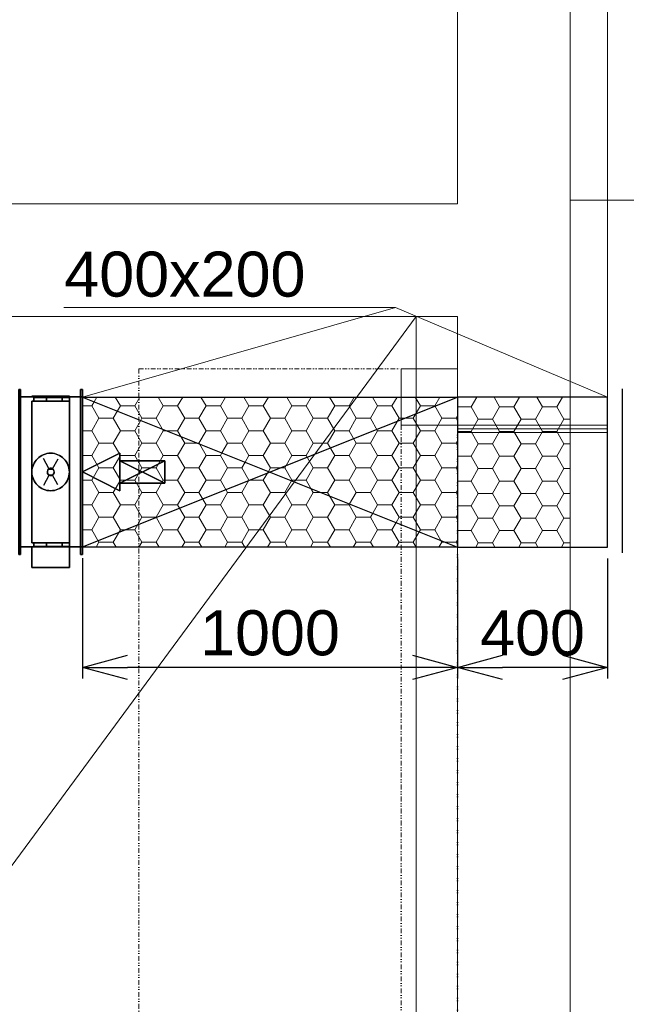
# Model space of a CAD drawing. Header units: millimetres. Extents: x 918337 to 1269480, y -257156 to -67477.
# Tile 70 of 114: x 1136748 to 1138366, y -199828 to -197203. Entities that reach past the tile are written whole.
import ezdxf

# ---------------------------------------------------------------- set-up
doc = ezdxf.new("R2010")
doc.units = ezdxf.units.MM
doc.linetypes.add('DĚLICÍ2', pattern=[15.875, 6.35, -3.175, 0, -3.175, 0, -3.175])
doc.layers.get('0').update_dxf_attribs({"color": 8, "lineweight": 9})
for name, color, linetype, lineweight in [('1VZT - LEGENDY', 7, 'Continuous', 13), ('1VZT-POTRUBI', 4, 'Continuous', 30), ('1VZT-srafy', 253, 'Continuous', 13), ('LEGENDY', 7, 'Continuous', 9)]:
    doc.layers.add(name, color=color, linetype=linetype, lineweight=lineweight)
for name, color, linetype in [('MAT_174_BYOLXP003919182844', 174, 'Continuous'), ('MAT_253_BYOLXP003919182844', 253, 'Continuous'), ('MAT_30_BYOLXP003919182844', 30, 'Continuous'), ('Mat_mar_BYOLXP003919182844', 7, 'Continuous')]:
    doc.layers.add(name, color=color, linetype=linetype)
doc.styles.get("Standard").update_dxf_attribs({"font": 'arial.ttf'})
doc.linetypes.add('IZOLACE', pattern='A,0.0001,-0.1,[134,ltypeshp.shx,S=0.1,R=0,X=-0.1,Y=0],-0.2,[134,ltypeshp.shx,S=0.1,R=180,X=0.1,Y=0],-0.1', length=0.4001)
doc.dimstyles.new('ISO-25', dxfattribs={"dimtxt": 2.5, "dimasz": 2.5, "dimexe": 1.25, "dimexo": 0.625, "dimtad": 1, "dimtxsty": 'Standard', "dimcen": 2.5, "dimadec": 0, "dimazin": 0, "dimtfac": 1, "dimtmove": 0, "dimatfit": 3, "dimfxl": 1, "dimarcsym": 0})
pattern_1 = [(0, (-2097.233, -193.308), (57.15, 32.9955677), [38.1, -76.2]), (120, (-2097.233, -193.308), (-57.1499999, 32.995568), [38.1, -76.2]), (60, (-2097.233, -193.308), (1e-07, 65.9911357), [-76.2, 38.1])]

# ---------------------------------------------------------------- blocks, each defined once
blk = doc.blocks.new('1283_73_BYOLXP003919182844')
at = {"layer": 'MAT_253_BYOLXP003919182844'}
for points in [[(1495.0376, 2698.9893, -270.1029), (1463.8676, 2698.9812, -309.1929), (1445.0376, 2698.9893, -270.1029), (1463.8676, 2698.9973, -231.0129)], [(1445.0376, 2688.9893, -270.1009), (1463.8676, 2688.9973, -231.0109), (1463.8676, 2698.9973, -231.0129), (1445.0376, 2698.9893, -270.1029)], [(1463.8676, 2688.9812, -309.1909), (1445.0376, 2688.9893, -270.1009), (1445.0376, 2698.9893, -270.1029), (1463.8676, 2698.9812, -309.1929)], [(1495.0376, 2688.9893, -270.1009), (1463.8676, 2688.9973, -231.0109), (1445.0376, 2688.9893, -270.1009), (1495.0376, 2688.9893, -270.1009)], [(1495.0376, 2688.9893, -270.1009), (1445.0376, 2688.9893, -270.1009), (1463.8676, 2688.9812, -309.1909), (1506.1676, 2688.9792, -318.8509)], [(1495.0376, 2698.9893, -270.1029), (1463.8676, 2698.9973, -231.0129), (1506.1675, 2698.9993, -221.3529), (1495.0376, 2698.9893, -270.1029)], [(1463.8676, 2688.9973, -231.0109), (1506.1675, 2688.9993, -221.3509), (1506.1675, 2698.9993, -221.3529), (1463.8676, 2698.9973, -231.0129)], [(1506.1676, 2698.9792, -318.8529), (1463.8676, 2698.9812, -309.1929), (1495.0376, 2698.9893, -270.1029), (1540.0875, 2698.9849, -291.7929)], [(1506.1676, 2688.9792, -318.8509), (1463.8676, 2688.9812, -309.1909), (1463.8676, 2698.9812, -309.1929), (1506.1676, 2698.9792, -318.8529)], [(1495.0376, 2688.9893, -270.1009), (1540.0875, 2688.9937, -248.4109), (1506.1675, 2688.9993, -221.3509), (1463.8676, 2688.9973, -231.0109)], [(1540.0875, 2698.9937, -248.4129), (1540.0875, 2698.9849, -291.7929), (1495.0376, 2698.9893, -270.1029), (1506.1675, 2698.9993, -221.3529)], [(1495.0376, 2688.9893, -270.1009), (1506.1676, 2688.9792, -318.8509), (1540.0875, 2688.9849, -291.7909), (1540.0875, 2688.9937, -248.4109)], [(1506.1675, 2688.9993, -221.3509), (1540.0875, 2688.9937, -248.4109), (1540.0875, 2698.9937, -248.4129), (1506.1675, 2698.9993, -221.3529)], [(1540.0875, 2688.9849, -291.7909), (1506.1676, 2688.9792, -318.8509), (1506.1676, 2698.9792, -318.8529), (1540.0875, 2698.9849, -291.7929)], [(1540.0875, 2688.9937, -248.4109), (1540.0875, 2688.9849, -291.7909), (1540.0875, 2698.9849, -291.7929), (1540.0875, 2698.9937, -248.4129)]]:
    blk.add_3dface(points, dxfattribs=at)
blk = doc.blocks.new('1283_74_BYOLXP003919182844')
at = {"layer": 'MAT_253_BYOLXP003919182844'}
for points in [[(1495.0376, 2698.9893, -370.1029), (1463.8676, 2698.9814, -409.1929), (1445.0376, 2698.9893, -370.1029), (1463.8676, 2698.9973, -331.0129)], [(1445.0376, 2688.9893, -370.1009), (1463.8676, 2688.9973, -331.0109), (1463.8676, 2698.9973, -331.0129), (1445.0376, 2698.9893, -370.1029)], [(1463.8676, 2688.9814, -409.1909), (1445.0376, 2688.9893, -370.1009), (1445.0376, 2698.9893, -370.1029), (1463.8676, 2698.9814, -409.1929)], [(1495.0376, 2688.9893, -370.1009), (1463.8676, 2688.9973, -331.0109), (1445.0376, 2688.9893, -370.1009), (1495.0376, 2688.9893, -370.1009)], [(1495.0376, 2688.9893, -370.1009), (1445.0376, 2688.9893, -370.1009), (1463.8676, 2688.9814, -409.1909), (1506.1676, 2688.9792, -418.8509)], [(1495.0376, 2698.9893, -370.1029), (1463.8676, 2698.9973, -331.0129), (1506.1675, 2698.9993, -321.3529), (1495.0376, 2698.9893, -370.1029)], [(1463.8676, 2688.9973, -331.0109), (1506.1675, 2688.9993, -321.3509), (1506.1675, 2698.9993, -321.3529), (1463.8676, 2698.9973, -331.0129)], [(1506.1676, 2698.9792, -418.8529), (1463.8676, 2698.9814, -409.1929), (1495.0376, 2698.9893, -370.1029), (1540.0875, 2698.9849, -391.7929)], [(1506.1676, 2688.9792, -418.8509), (1463.8676, 2688.9814, -409.1909), (1463.8676, 2698.9814, -409.1929), (1506.1676, 2698.9792, -418.8529)], [(1495.0376, 2688.9893, -370.1009), (1540.0875, 2688.9937, -348.4109), (1506.1675, 2688.9993, -321.3509), (1463.8676, 2688.9973, -331.0109)], [(1540.0875, 2698.9937, -348.4129), (1540.0875, 2698.9849, -391.7929), (1495.0376, 2698.9893, -370.1029), (1506.1675, 2698.9993, -321.3529)], [(1495.0376, 2688.9893, -370.1009), (1506.1676, 2688.9792, -418.8509), (1540.0875, 2688.9849, -391.7909), (1540.0875, 2688.9937, -348.4109)], [(1506.1675, 2688.9993, -321.3509), (1540.0875, 2688.9937, -348.4109), (1540.0875, 2698.9937, -348.4129), (1506.1675, 2698.9993, -321.3529)], [(1540.0875, 2688.9849, -391.7909), (1506.1676, 2688.9792, -418.8509), (1506.1676, 2698.9792, -418.8529), (1540.0875, 2698.9849, -391.7929)], [(1540.0875, 2688.9937, -348.4109), (1540.0875, 2688.9849, -391.7909), (1540.0875, 2698.9849, -391.7929), (1540.0875, 2698.9937, -348.4129)]]:
    blk.add_3dface(points, dxfattribs=at)
blk = doc.blocks.new('1283_75_BYOLXP003919182844')
at = {"layer": 'MAT_253_BYOLXP003919182844'}
for points in [[(1495.0376, 2310.9893, -270.103), (1463.8676, 2310.9814, -309.193), (1445.0376, 2310.9893, -270.103), (1463.8676, 2310.9973, -231.013)], [(1445.0376, 2300.9893, -270.101), (1463.8676, 2300.9971, -231.011), (1463.8676, 2310.9973, -231.013), (1445.0376, 2310.9893, -270.103)], [(1463.8676, 2300.9812, -309.191), (1445.0376, 2300.9893, -270.101), (1445.0376, 2310.9893, -270.103), (1463.8676, 2310.9814, -309.193)], [(1495.0376, 2310.9893, -270.103), (1463.8676, 2310.9973, -231.013), (1506.1675, 2310.9993, -221.353), (1495.0376, 2310.9893, -270.103)], [(1463.8676, 2300.9971, -231.011), (1506.1675, 2300.999, -221.351), (1506.1675, 2310.9993, -221.353), (1463.8676, 2310.9973, -231.013)], [(1506.1676, 2310.9795, -318.853), (1463.8676, 2310.9814, -309.193), (1495.0376, 2310.9893, -270.103), (1540.0875, 2310.9849, -291.793)], [(1506.1676, 2300.9792, -318.851), (1463.8676, 2300.9812, -309.191), (1463.8676, 2310.9814, -309.193), (1506.1676, 2310.9795, -318.853)], [(1540.0875, 2310.9937, -248.413), (1540.0875, 2310.9849, -291.793), (1495.0376, 2310.9893, -270.103), (1506.1675, 2310.9993, -221.353)], [(1506.1675, 2300.999, -221.351), (1540.0875, 2300.9937, -248.411), (1540.0875, 2310.9937, -248.413), (1506.1675, 2310.9993, -221.353)], [(1540.0875, 2300.9849, -291.791), (1506.1676, 2300.9792, -318.851), (1506.1676, 2310.9795, -318.853), (1540.0875, 2310.9849, -291.793)], [(1540.0875, 2300.9937, -248.411), (1540.0875, 2300.9849, -291.791), (1540.0875, 2310.9849, -291.793), (1540.0875, 2310.9937, -248.413)], [(1495.0376, 2300.9893, -270.101), (1463.8676, 2300.9971, -231.011), (1445.0376, 2300.9893, -270.101), (1495.0376, 2300.9893, -270.101)], [(1495.0376, 2300.9893, -270.101), (1445.0376, 2300.9893, -270.101), (1463.8676, 2300.9812, -309.191), (1506.1676, 2300.9792, -318.851)], [(1495.0376, 2300.9893, -270.101), (1540.0875, 2300.9937, -248.411), (1506.1675, 2300.999, -221.351), (1463.8676, 2300.9971, -231.011)], [(1495.0376, 2300.9893, -270.101), (1506.1676, 2300.9792, -318.851), (1540.0875, 2300.9849, -291.791), (1540.0875, 2300.9937, -248.411)]]:
    blk.add_3dface(points, dxfattribs=at)
blk = doc.blocks.new('1283_76_BYOLXP003919182844')
at = {"layer": 'MAT_253_BYOLXP003919182844'}
for points in [[(1495.0376, 2310.9893, -370.103), (1463.8676, 2310.9814, -409.193), (1445.0376, 2310.9893, -370.103), (1463.8676, 2310.9973, -331.013)], [(1445.0376, 2300.9893, -370.101), (1463.8676, 2300.9971, -331.011), (1463.8676, 2310.9973, -331.013), (1445.0376, 2310.9893, -370.103)], [(1463.8676, 2300.9814, -409.191), (1445.0376, 2300.9893, -370.101), (1445.0376, 2310.9893, -370.103), (1463.8676, 2310.9814, -409.193)], [(1495.0376, 2310.9893, -370.103), (1463.8676, 2310.9973, -331.013), (1506.1675, 2310.9993, -321.353), (1495.0376, 2310.9893, -370.103)], [(1463.8676, 2300.9971, -331.011), (1506.1675, 2300.999, -321.351), (1506.1675, 2310.9993, -321.353), (1463.8676, 2310.9973, -331.013)], [(1506.1676, 2310.9795, -418.853), (1463.8676, 2310.9814, -409.193), (1495.0376, 2310.9893, -370.103), (1540.0875, 2310.9849, -391.793)], [(1506.1676, 2300.9795, -418.851), (1463.8676, 2300.9814, -409.191), (1463.8676, 2310.9814, -409.193), (1506.1676, 2310.9795, -418.853)], [(1540.0875, 2310.9937, -348.413), (1540.0875, 2310.9849, -391.793), (1495.0376, 2310.9893, -370.103), (1506.1675, 2310.9993, -321.353)], [(1506.1675, 2300.999, -321.351), (1540.0875, 2300.9937, -348.4109), (1540.0875, 2310.9937, -348.413), (1506.1675, 2310.9993, -321.353)], [(1540.0875, 2300.9849, -391.791), (1506.1676, 2300.9795, -418.851), (1506.1676, 2310.9795, -418.853), (1540.0875, 2310.9849, -391.793)], [(1540.0875, 2300.9937, -348.4109), (1540.0875, 2300.9849, -391.791), (1540.0875, 2310.9849, -391.793), (1540.0875, 2310.9937, -348.413)], [(1495.0376, 2300.9893, -370.101), (1463.8676, 2300.9971, -331.011), (1445.0376, 2300.9893, -370.101), (1495.0376, 2300.9893, -370.101)], [(1495.0376, 2300.9893, -370.101), (1445.0376, 2300.9893, -370.101), (1463.8676, 2300.9814, -409.191), (1506.1676, 2300.9795, -418.851)], [(1495.0376, 2300.9893, -370.101), (1540.0875, 2300.9937, -348.4109), (1506.1675, 2300.999, -321.351), (1463.8676, 2300.9971, -331.011)], [(1495.0376, 2300.9893, -370.101), (1506.1676, 2300.9795, -418.851), (1540.0875, 2300.9849, -391.791), (1540.0875, 2300.9937, -348.4109)]]:
    blk.add_3dface(points, dxfattribs=at)
blk = doc.blocks.new('1004_77_BYOLXP003919182844')
at = {"layer": 'MAT_253_BYOLXP003919182844'}
blk.add_3dface([(1575.0376, 2299.9893, -220.0991), (1575.0376, 2699.9893, -220.099), (1415.0376, 2699.9893, -220.099), (1415.0376, 2299.9893, -220.0991)], dxfattribs=at)
blk = doc.blocks.new('M_P_78_BYOLXP003919182844')
at = {"layer": 'Mat_mar_BYOLXP003919182844', "color": 110}
for points in [[(1495.071, 2549.9893, -217.599), (1500.1478, 2549.7214, -217.599), (1505.1578, 2548.9854, -217.599), (1509.9006, 2547.7805, -217.599), (1514.5099, 2546.04, -217.599), (1518.8519, 2543.9651, -217.599), (1522.9935, 2541.4216, -217.599), (1526.8679, 2538.6104, -217.599), (1530.4083, 2535.3306, -217.599), (1533.6147, 2531.7832, -217.599), (1536.4872, 2527.9009, -217.599), (1539.0256, 2523.751, -217.599), (1541.0964, 2519.4001, -217.599), (1542.7664, 2514.7817, -217.599), (1544.0356, 2510.0293, -217.599), (1544.8372, 2505.0762, -217.599), (1545.0376, 2499.9893, -217.599), (1544.8372, 2494.7683, -217.599), (1544.0356, 2489.9492, -217.599), (1542.7664, 2485.1968, -217.599), (1541.0964, 2480.5784, -217.5991), (1539.0256, 2476.2275, -217.5991), (1536.4872, 2472.0776, -217.5991), (1533.6147, 2468.1953, -217.5991), (1530.4083, 2464.6479, -217.5991), (1526.8679, 2461.4351, -217.5991), (1522.9935, 2458.5569, -217.5991), (1518.8519, 2456.0134, -217.5991), (1514.5099, 2453.9385, -217.5991), (1509.9006, 2452.198, -217.5991), (1505.1578, 2450.9932, -217.5991), (1500.1478, 2450.2571, -217.5991), (1495.071, 2449.9893, -217.5991), (1489.9941, 2450.2571, -217.5991), (1485.0509, 2450.9932, -217.5991), (1480.2413, 2452.198, -217.5991), (1475.699, 2453.9385, -217.5991), (1471.2902, 2456.0134, -217.5991), (1467.1484, 2458.5569, -217.5991), (1463.3408, 2461.4351, -217.5991), (1459.7336, 2464.6479, -217.5991), (1456.5272, 2468.1953, -217.5991), (1453.588, 2472.0776, -217.5991), (1451.1165, 2476.2275, -217.5991), (1448.9788, 2480.5784, -217.5991), (1447.3088, 2485.1968, -217.599), (1446.1064, 2489.9492, -217.599), (1445.3048, 2494.7683, -217.599), (1445.0376, 2499.9893, -217.599), (1445.3048, 2505.0762, -217.599), (1446.1064, 2510.0293, -217.599), (1447.3088, 2514.7817, -217.599), (1448.9788, 2519.4001, -217.599), (1451.1165, 2523.751, -217.599), (1453.588, 2527.9009, -217.599), (1456.5272, 2531.7832, -217.599), (1459.7336, 2535.3306, -217.599), (1463.3408, 2538.6104, -217.599), (1467.1484, 2541.4216, -217.599), (1471.2902, 2543.9651, -217.599), (1475.699, 2546.04, -217.599), (1480.2413, 2547.7805, -217.599), (1485.0509, 2548.9854, -217.599), (1489.9941, 2549.7214, -217.599), (1495.071, 2549.9893, -217.599)], [(1499.4799, 2508.9585, -217.599), (1514.1091, 2536, -217.599)], [(1494.6034, 2510.4309, -217.599), (1496.5406, 2510.2302, -217.599), (1498.2106, 2509.6948, -217.599), (1499.7471, 2508.8247, -217.599), (1501.1498, 2507.6868, -217.599), (1502.2186, 2506.3481, -217.599), (1503.087, 2504.8086, -217.599), (1503.6215, 2503.0684, -217.599), (1503.755, 2501.261, -217.599), (1503.6215, 2499.3198, -217.599), (1503.087, 2497.6465, -217.599), (1502.2186, 2496.1072, -217.599), (1501.1498, 2494.7014, -217.599), (1499.7471, 2493.6304, -217.599), (1498.2106, 2492.7603, -217.599), (1496.5406, 2492.2249, -217.599), (1494.6034, 2492.0911, -217.599), (1492.7998, 2492.2249, -217.599), (1491.063, 2492.7603, -217.599), (1489.5266, 2493.6304, -217.599), (1488.1906, 2494.7014, -217.599), (1487.0549, 2496.1072, -217.599), (1486.1865, 2497.6465, -217.599), (1485.6521, 2499.3198, -217.599), (1485.4518, 2501.261, -217.599), (1485.6521, 2503.0684, -217.599), (1486.1865, 2504.8086, -217.599), (1487.0549, 2506.3481, -217.599), (1488.1906, 2507.6868, -217.599), (1489.5266, 2508.8247, -217.599), (1491.063, 2509.6948, -217.599), (1492.7998, 2510.2302, -217.599), (1494.6034, 2510.4309, -217.599)], [(1476.0997, 2465.585, -217.5991), (1490.8625, 2492.8943, -217.599)]]:
    blk.add_polyline3d(points, dxfattribs=at)
blk = doc.blocks.new('M_E_79_BYOLXP003919182844')
at = {"layer": 'Mat_mar_BYOLXP003919182844'}
blk.add_blockref('M_P_78_BYOLXP003919182844', (0, 0), dxfattribs=at)
blk = doc.blocks.new('1003_80_BYOLXP003919182844')
at = {"layer": 'MAT_253_BYOLXP003919182844'}
blk.add_3dface([(1575.0376, 2299.9893, -420.0991), (1415.0376, 2299.9893, -420.0991), (1415.0376, 2699.9893, -420.099), (1575.0376, 2699.9893, -420.099)], dxfattribs=at)
blk = doc.blocks.new('M_P_81_BYOLXP003919182844')
at = {"layer": 'Mat_mar_BYOLXP003919182844', "color": 110}
for points in [[(1495.071, 2449.9893, -422.5991), (1500.1478, 2450.2571, -422.5991), (1505.1578, 2450.9932, -422.5991), (1509.9006, 2452.198, -422.5991), (1514.5099, 2453.9385, -422.5991), (1518.8519, 2456.0134, -422.5991), (1522.9935, 2458.5569, -422.5991), (1526.8679, 2461.3682, -422.5991), (1530.4083, 2464.6479, -422.5991), (1533.6147, 2468.1953, -422.5991), (1536.4872, 2472.0776, -422.5991), (1539.0256, 2476.2275, -422.5991), (1541.0964, 2480.5784, -422.5991), (1542.7664, 2485.1968, -422.5991), (1544.0356, 2489.9492, -422.5991), (1544.8372, 2494.9023, -422.5991), (1545.0376, 2499.9893, -422.5991), (1544.8372, 2505.2102, -422.5991), (1544.0356, 2510.0293, -422.5991), (1542.7664, 2514.7817, -422.5991), (1541.0964, 2519.4001, -422.5991), (1539.0256, 2523.751, -422.5991), (1536.4872, 2527.9009, -422.5991), (1533.6147, 2531.7832, -422.5991), (1530.4083, 2535.3306, -422.5991), (1526.8679, 2538.5435, -422.5991), (1522.9935, 2541.4216, -422.5991), (1518.8519, 2543.9651, -422.5991), (1514.5099, 2546.04, -422.5991), (1509.9006, 2547.7805, -422.5991), (1505.1578, 2548.9854, -422.5991), (1500.1478, 2549.7214, -422.5991), (1495.071, 2549.9893, -422.5991), (1489.9941, 2549.7214, -422.5991), (1485.0509, 2548.9854, -422.5991), (1480.2413, 2547.7805, -422.5991), (1475.699, 2546.04, -422.5991), (1471.2902, 2543.9651, -422.5991), (1467.1484, 2541.4216, -422.5991), (1463.3408, 2538.5435, -422.5991), (1459.7336, 2535.3306, -422.5991), (1456.5272, 2531.7832, -422.5991), (1453.588, 2527.9009, -422.5991), (1451.1165, 2523.751, -422.5991), (1448.9788, 2519.4001, -422.5991), (1447.3088, 2514.7817, -422.5991), (1446.1064, 2510.0293, -422.5991), (1445.3048, 2505.2102, -422.5991), (1445.0376, 2499.9893, -422.5991), (1445.3048, 2494.9023, -422.5991), (1446.1064, 2489.9492, -422.5991), (1447.3088, 2485.1968, -422.5991), (1448.9788, 2480.5784, -422.5991), (1451.1165, 2476.2275, -422.5991), (1453.588, 2472.0776, -422.5991), (1456.5272, 2468.1953, -422.5991), (1459.7336, 2464.6479, -422.5991), (1463.3408, 2461.3682, -422.5991), (1467.1484, 2458.5569, -422.5991), (1471.2902, 2456.0134, -422.5991), (1475.699, 2453.9385, -422.5991), (1480.2413, 2452.198, -422.5991), (1485.0509, 2450.9932, -422.5991), (1489.9941, 2450.2571, -422.5991), (1495.071, 2449.9893, -422.5991)], [(1476.0997, 2534.3936, -422.5991), (1490.8625, 2507.0842, -422.5991)], [(1494.6034, 2489.5476, -422.5991), (1496.5406, 2489.7483, -422.5991), (1498.2106, 2490.2837, -422.5991), (1499.7471, 2491.1538, -422.5991), (1501.1498, 2492.2917, -422.5991), (1502.2186, 2493.6304, -422.5991), (1503.087, 2495.1699, -422.5991), (1503.6215, 2496.9102, -422.5991), (1503.755, 2498.7175, -422.5991), (1503.6215, 2500.6587, -422.5991), (1503.087, 2502.332, -422.5991), (1502.2186, 2503.8713, -422.5991), (1501.1498, 2505.2771, -422.5991), (1499.7471, 2506.3481, -422.5991), (1498.2106, 2507.2183, -422.5991), (1496.5406, 2507.7537, -422.5991), (1494.6034, 2507.8875, -422.5991), (1492.7998, 2507.7537, -422.5991), (1491.063, 2507.2183, -422.5991), (1489.5266, 2506.3481, -422.5991), (1488.1906, 2505.2771, -422.5991), (1487.0549, 2503.8713, -422.5991), (1486.1865, 2502.332, -422.5991), (1485.6521, 2500.6587, -422.5991), (1485.4518, 2498.7175, -422.5991), (1485.6521, 2496.9102, -422.5991), (1486.1865, 2495.1699, -422.5991), (1487.0549, 2493.6304, -422.5991), (1488.1906, 2492.2917, -422.5991), (1489.5266, 2491.1538, -422.5991), (1491.063, 2490.2837, -422.5991), (1492.7998, 2489.7483, -422.5991), (1494.6034, 2489.5476, -422.5991)], [(1499.4799, 2491.02, -422.5991), (1514.1091, 2463.9785, -422.5991)]]:
    blk.add_polyline3d(points, dxfattribs=at)
blk = doc.blocks.new('M_E_82_BYOLXP003919182844')
at = {"layer": 'Mat_mar_BYOLXP003919182844'}
blk.add_blockref('M_P_81_BYOLXP003919182844', (0, 0), dxfattribs=at)
blk = doc.blocks.new('1005_83_BYOLXP003919182844')
at = {"layer": 'MAT_253_BYOLXP003919182844'}
blk.add_3dface([(1575.0376, 2299.9893, -220.0991), (1415.0376, 2299.9893, -220.0991), (1415.0376, 2299.9893, -420.0991), (1575.0376, 2299.9893, -420.0991)], dxfattribs=at)
blk = doc.blocks.new('M_P_84_BYOLXP003919182844')
at = {"layer": 'Mat_mar_BYOLXP003919182844', "color": 110}
for points in [[(1495.071, 2297.4893, -270.0991), (1500.1478, 2297.4893, -270.3669), (1505.1578, 2297.4893, -271.1031), (1509.9006, 2297.4893, -272.308), (1514.5099, 2297.4893, -274.0482), (1518.8519, 2297.4893, -276.1232), (1522.9935, 2297.4893, -278.6667), (1526.8679, 2297.4893, -281.478), (1530.4083, 2297.4893, -284.7578), (1533.6147, 2297.4893, -288.3053), (1536.4872, 2297.4893, -292.1875), (1539.0256, 2297.4893, -296.3374), (1541.0964, 2297.4893, -300.6881), (1542.7664, 2297.4893, -305.3066), (1544.0356, 2297.4893, -310.059), (1544.8372, 2297.4893, -315.0121), (1545.0376, 2297.4893, -320.0991), (1544.8372, 2297.4893, -325.32), (1544.0356, 2297.4893, -330.1393), (1542.7664, 2297.4893, -334.8916), (1541.0964, 2297.4893, -339.5101), (1539.0256, 2297.4893, -343.8608), (1536.4872, 2297.4893, -348.0108), (1533.6147, 2297.4893, -351.893), (1530.4083, 2297.4893, -355.4405), (1526.8679, 2297.4893, -358.6534), (1522.9935, 2297.4893, -361.5315), (1518.8519, 2297.4893, -364.075), (1514.5099, 2297.4893, -366.15), (1509.9006, 2297.4893, -367.8903), (1505.1578, 2297.4893, -369.0951), (1500.1478, 2297.4893, -369.8314), (1495.071, 2297.4893, -370.0991), (1489.9941, 2297.4893, -369.8314), (1485.0509, 2297.4893, -369.0951), (1480.2413, 2297.4893, -367.8903), (1475.699, 2297.4893, -366.15), (1471.2902, 2297.4893, -364.075), (1467.1484, 2297.4893, -361.5315), (1463.3408, 2297.4893, -358.6534), (1459.7336, 2297.4893, -355.4405), (1456.5272, 2297.4893, -351.893), (1453.588, 2297.4893, -348.0108), (1451.1165, 2297.4893, -343.8608), (1448.9788, 2297.4893, -339.5101), (1447.3088, 2297.4893, -334.8916), (1446.1064, 2297.4893, -330.1393), (1445.3048, 2297.4893, -325.32), (1445.0376, 2297.4893, -320.0991), (1445.3048, 2297.4893, -315.0121), (1446.1064, 2297.4893, -310.059), (1447.3088, 2297.4893, -305.3066), (1448.9788, 2297.4893, -300.6881), (1451.1165, 2297.4893, -296.3374), (1453.588, 2297.4893, -292.1875), (1456.5272, 2297.4893, -288.3053), (1459.7336, 2297.4893, -284.7578), (1463.3408, 2297.4893, -281.478), (1467.1484, 2297.4893, -278.6667), (1471.2902, 2297.4893, -276.1232), (1475.699, 2297.4893, -274.0482), (1480.2413, 2297.4893, -272.308), (1485.0509, 2297.4893, -271.1031), (1489.9941, 2297.4893, -270.3669), (1495.071, 2297.4893, -270.0991)], [(1476.0997, 2297.4893, -354.5034), (1490.8625, 2297.4893, -327.1942)], [(1494.6034, 2297.4893, -309.6573), (1496.5406, 2297.4893, -309.8582), (1498.2106, 2297.4893, -310.3936), (1499.7471, 2297.4893, -311.2638), (1501.1498, 2297.4893, -312.4017), (1502.2186, 2297.4893, -313.7404), (1503.087, 2297.4893, -315.2798), (1503.6215, 2297.4893, -317.0201), (1503.755, 2297.4893, -318.8274), (1503.6215, 2297.4893, -320.7685), (1503.087, 2297.4893, -322.4418), (1502.2186, 2297.4893, -323.9813), (1501.1498, 2297.4893, -325.3869), (1499.7471, 2297.4893, -326.4579), (1498.2106, 2297.4893, -327.328), (1496.5406, 2297.4893, -327.8635), (1494.6034, 2297.4893, -327.9974), (1492.7998, 2297.4893, -327.8635), (1491.063, 2297.4893, -327.328), (1489.5266, 2297.4893, -326.4579), (1488.1906, 2297.4893, -325.3869), (1487.0549, 2297.4893, -323.9813), (1486.1865, 2297.4893, -322.4418), (1485.6521, 2297.4893, -320.7685), (1485.4518, 2297.4893, -318.8274), (1485.6521, 2297.4893, -317.0201), (1486.1865, 2297.4893, -315.2798), (1487.0549, 2297.4893, -313.7404), (1488.1906, 2297.4893, -312.4017), (1489.5266, 2297.4893, -311.2638), (1491.063, 2297.4893, -310.3936), (1492.7998, 2297.4893, -309.8582), (1494.6034, 2297.4893, -309.6573)], [(1499.4799, 2297.4893, -311.1299), (1514.1091, 2297.4893, -284.0884)]]:
    blk.add_polyline3d(points, dxfattribs=at)
blk = doc.blocks.new('M_E_85_BYOLXP003919182844')
at = {"layer": 'Mat_mar_BYOLXP003919182844'}
blk.add_blockref('M_P_84_BYOLXP003919182844', (0, 0), dxfattribs=at)
blk = doc.blocks.new('1380_86_BYOLXP003919182844')
at = {"layer": 'MAT_253_BYOLXP003919182844'}
blk.add_3dface([(1415.0376, 2699.9893, -220.099), (1575.0376, 2699.9893, -220.099), (1575.0376, 2699.9893, -420.099), (1415.0376, 2699.9893, -420.099)], dxfattribs=at)
blk = doc.blocks.new('1283_87_BYOLXP003919182844')
at = {"layer": 'MAT_253_BYOLXP003919182844'}
for points in [[(1545.0376, 2310.9893, -265.0991), (1545.0376, 2688.9893, -265.099), (1445.0376, 2688.9893, -265.099), (1445.0376, 2310.9893, -265.0991)], [(1545.0376, 2310.9893, -275.0991), (1445.0376, 2310.9893, -275.0991), (1445.0376, 2688.9893, -275.099), (1545.0376, 2688.9893, -275.099)], [(1445.0376, 2310.9893, -265.0991), (1445.0376, 2688.9893, -265.099), (1445.0376, 2688.9893, -275.099), (1445.0376, 2310.9893, -275.0991)], [(1445.0376, 2688.9893, -265.099), (1545.0376, 2688.9893, -265.099), (1545.0376, 2688.9893, -275.099), (1445.0376, 2688.9893, -275.099)], [(1545.0376, 2688.9893, -265.099), (1545.0376, 2310.9893, -265.0991), (1545.0376, 2310.9893, -275.0991), (1545.0376, 2688.9893, -275.099)], [(1545.0376, 2310.9893, -265.0991), (1445.0376, 2310.9893, -265.0991), (1445.0376, 2310.9893, -275.0991), (1545.0376, 2310.9893, -275.0991)]]:
    blk.add_3dface(points, dxfattribs=at)
blk = doc.blocks.new('1283_88_BYOLXP003919182844')
at = {"layer": 'MAT_253_BYOLXP003919182844'}
for points in [[(1545.0376, 2310.9893, -365.0991), (1545.0376, 2688.9893, -365.099), (1445.0376, 2688.9893, -365.099), (1445.0376, 2310.9893, -365.0991)], [(1545.0376, 2310.9893, -375.0991), (1445.0376, 2310.9893, -375.0991), (1445.0376, 2688.9893, -375.099), (1545.0376, 2688.9893, -375.099)], [(1445.0376, 2310.9893, -365.0991), (1445.0376, 2688.9893, -365.099), (1445.0376, 2688.9893, -375.099), (1445.0376, 2310.9893, -375.0991)], [(1445.0376, 2688.9893, -365.099), (1545.0376, 2688.9893, -365.099), (1545.0376, 2688.9893, -375.099), (1445.0376, 2688.9893, -375.099)], [(1545.0376, 2688.9893, -365.099), (1545.0376, 2310.9893, -365.0991), (1545.0376, 2310.9893, -375.0991), (1545.0376, 2688.9893, -375.099)], [(1545.0376, 2310.9893, -365.0991), (1445.0376, 2310.9893, -365.0991), (1445.0376, 2310.9893, -375.0991), (1545.0376, 2310.9893, -375.0991)]]:
    blk.add_3dface(points, dxfattribs=at)
blk = doc.blocks.new('1261_89_BYOLXP003919182844')
at = {"layer": 'MAT_253_BYOLXP003919182844'}
for points in [[(1575.0273, 2720.002, -420.0967), (1575.0227, 2720.0063, -440.0967), (1574.9224, 2280.0063, -440.1971), (1574.9269, 2280.002, -420.1971)], [(1574.9224, 2280.0063, -440.1971), (1575.0227, 2720.0063, -440.0967), (1580.0227, 2720.0054, -440.0979), (1579.9224, 2280.0054, -440.1983)], [(1575.0273, 2720.002, -420.0967), (1574.9269, 2280.002, -420.1971), (1579.9269, 2280.0007, -420.1983), (1580.0273, 2720.0007, -420.0979)], [(1575.0774, 2719.9517, -200.0968), (1575.0729, 2719.9563, -220.0968), (1574.9725, 2279.9561, -220.1972), (1574.9771, 2279.9517, -200.1972)], [(1574.9725, 2279.9561, -220.1972), (1575.0729, 2719.9563, -220.0968), (1580.0729, 2719.9551, -220.0979), (1579.9725, 2279.9551, -220.1983)], [(1575.0774, 2719.9517, -200.0968), (1574.9771, 2279.9517, -200.1972), (1579.9771, 2279.9504, -200.1983), (1580.0774, 2719.9504, -200.0979)], [(1575.0227, 2720.0063, -440.0967), (1575.0273, 2720.002, -420.0967), (1580.0273, 2720.0007, -420.0979), (1580.0227, 2720.0054, -440.0979)], [(1575.0729, 2719.9563, -220.0968), (1575.0273, 2720.002, -420.0967), (1575.0227, 2700.002, -420.1013), (1575.0684, 2699.9563, -220.1013)], [(1575.0273, 2720.002, -420.0967), (1575.0729, 2719.9563, -220.0968), (1580.0729, 2719.9551, -220.0979), (1580.0273, 2720.0007, -420.0979)], [(1575.0729, 2719.9563, -220.0968), (1575.0774, 2719.9517, -200.0968), (1580.0774, 2719.9504, -200.0979), (1580.0729, 2719.9551, -220.0979)], [(1580.0273, 2720.0007, -420.0979), (1579.9269, 2280.0007, -420.1983), (1579.9224, 2280.0054, -440.1983), (1580.0227, 2720.0054, -440.0979)], [(1580.0774, 2719.9504, -200.0979), (1579.9771, 2279.9504, -200.1983), (1579.9725, 2279.9551, -220.1983), (1580.0729, 2719.9551, -220.0979)], [(1580.0729, 2719.9551, -220.0979), (1580.0684, 2699.9551, -220.1024), (1580.0227, 2700.0007, -420.1024), (1580.0273, 2720.0007, -420.0979)], [(1575.0684, 2699.9563, -220.1013), (1575.0227, 2700.002, -420.1013), (1580.0227, 2700.0007, -420.1024), (1580.0684, 2699.9551, -220.1024)], [(1574.9771, 2299.9561, -220.1926), (1574.9315, 2300.002, -420.1926), (1574.9269, 2280.002, -420.1971), (1574.9725, 2279.9561, -220.1972)], [(1574.9315, 2300.002, -420.1926), (1574.9771, 2299.9561, -220.1926), (1579.9771, 2299.9551, -220.1937), (1579.9315, 2300.0007, -420.1937)], [(1579.9771, 2299.9551, -220.1937), (1579.9725, 2279.9551, -220.1983), (1579.9269, 2280.0007, -420.1983), (1579.9315, 2300.0007, -420.1937)], [(1574.9269, 2280.002, -420.1971), (1574.9224, 2280.0063, -440.1971), (1579.9224, 2280.0054, -440.1983), (1579.9269, 2280.0007, -420.1983)], [(1574.9725, 2279.9561, -220.1972), (1574.9269, 2280.002, -420.1971), (1579.9269, 2280.0007, -420.1983), (1579.9725, 2279.9551, -220.1983)], [(1574.9771, 2279.9517, -200.1972), (1574.9725, 2279.9561, -220.1972), (1579.9725, 2279.9551, -220.1983), (1579.9771, 2279.9504, -200.1983)]]:
    blk.add_3dface(points, dxfattribs=at)
blk = doc.blocks.new('1273_90_BYOLXP003919182844')
at = {"layer": 'MAT_253_BYOLXP003919182844'}
for points in [[(1410.0273, 2720.002, -420.0967), (1410.0227, 2720.0063, -440.0967), (1409.9224, 2280.0063, -440.1971), (1409.9269, 2280.002, -420.1971)], [(1409.9224, 2280.0063, -440.1971), (1410.0227, 2720.0063, -440.0967), (1415.0227, 2720.0054, -440.0979), (1414.9224, 2280.0054, -440.1983)], [(1410.0273, 2720.002, -420.0967), (1409.9269, 2280.002, -420.1971), (1414.9269, 2280.0007, -420.1983), (1415.0273, 2720.0007, -420.0979)], [(1410.0774, 2719.9517, -200.0968), (1410.0729, 2719.9563, -220.0968), (1409.9725, 2279.9561, -220.1972), (1409.9771, 2279.9517, -200.1972)], [(1409.9725, 2279.9561, -220.1972), (1410.0729, 2719.9563, -220.0968), (1415.0729, 2719.9551, -220.0979), (1414.9725, 2279.9551, -220.1983)], [(1410.0774, 2719.9517, -200.0968), (1409.9771, 2279.9517, -200.1972), (1414.9771, 2279.9504, -200.1983), (1415.0774, 2719.9504, -200.0979)], [(1410.0227, 2720.0063, -440.0967), (1410.0273, 2720.002, -420.0967), (1415.0273, 2720.0007, -420.0979), (1415.0227, 2720.0054, -440.0979)], [(1410.0729, 2719.9563, -220.0968), (1410.0273, 2720.002, -420.0967), (1410.0227, 2700.002, -420.1013), (1410.0684, 2699.9563, -220.1013)], [(1410.0273, 2720.002, -420.0967), (1410.0729, 2719.9563, -220.0968), (1415.0729, 2719.9551, -220.0979), (1415.0273, 2720.0007, -420.0979)], [(1410.0729, 2719.9563, -220.0968), (1410.0774, 2719.9517, -200.0968), (1415.0774, 2719.9504, -200.0979), (1415.0729, 2719.9551, -220.0979)], [(1415.0273, 2720.0007, -420.0979), (1414.9269, 2280.0007, -420.1983), (1414.9224, 2280.0054, -440.1983), (1415.0227, 2720.0054, -440.0979)], [(1415.0774, 2719.9504, -200.0979), (1414.9771, 2279.9504, -200.1983), (1414.9725, 2279.9551, -220.1983), (1415.0729, 2719.9551, -220.0979)], [(1415.0729, 2719.9551, -220.0979), (1415.0684, 2699.9551, -220.1025), (1415.0227, 2700.0007, -420.1024), (1415.0273, 2720.0007, -420.0979)], [(1410.0684, 2699.9563, -220.1013), (1410.0227, 2700.002, -420.1013), (1415.0227, 2700.0007, -420.1024), (1415.0684, 2699.9551, -220.1025)], [(1409.9771, 2299.9561, -220.1926), (1409.9315, 2300.002, -420.1926), (1409.9269, 2280.002, -420.1971), (1409.9725, 2279.9561, -220.1972)], [(1409.9315, 2300.002, -420.1926), (1409.9771, 2299.9561, -220.1926), (1414.9771, 2299.9551, -220.1938), (1414.9315, 2300.0007, -420.1937)], [(1414.9771, 2299.9551, -220.1938), (1414.9725, 2279.9551, -220.1983), (1414.9269, 2280.0007, -420.1983), (1414.9315, 2300.0007, -420.1937)], [(1409.9269, 2280.002, -420.1971), (1409.9224, 2280.0063, -440.1971), (1414.9224, 2280.0054, -440.1983), (1414.9269, 2280.0007, -420.1983)], [(1409.9725, 2279.9561, -220.1972), (1409.9269, 2280.002, -420.1971), (1414.9269, 2280.0007, -420.1983), (1414.9725, 2279.9551, -220.1983)], [(1409.9771, 2279.9517, -200.1972), (1409.9725, 2279.9561, -220.1972), (1414.9725, 2279.9551, -220.1983), (1414.9771, 2279.9504, -200.1983)]]:
    blk.add_3dface(points, dxfattribs=at)
blk = doc.blocks.new('1001_91_BYOLXP003919182844')
at = {"layer": 'MAT_30_BYOLXP003919182844'}
for points in [[(1545.0376, 2755.0056, -240.1), (1445.0376, 2755.0056, -240.1), (1445.0375, 2700.0056, -240.0889), (1545.0375, 2700.0056, -240.0888)], [(1445.0376, 2755.0056, -240.1), (1445.0376, 2754.9729, -400.1), (1445.0376, 2699.9729, -400.0889), (1445.0375, 2700.0056, -240.0889)], [(1545.0376, 2755.0056, -240.1), (1545.0376, 2754.9729, -400.1), (1445.0376, 2754.9729, -400.1), (1445.0376, 2755.0056, -240.1)], [(1445.0376, 2754.9729, -400.1), (1545.0376, 2754.9729, -400.1), (1545.0376, 2699.9729, -400.0888), (1445.0376, 2699.9729, -400.0889)], [(1545.0376, 2754.9729, -400.1), (1545.0376, 2755.0056, -240.1), (1545.0375, 2700.0056, -240.0888), (1545.0376, 2699.9729, -400.0888)], [(1545.0375, 2700.0056, -240.0888), (1445.0375, 2700.0056, -240.0889), (1445.0376, 2699.9729, -400.0889), (1545.0376, 2699.9729, -400.0888)]]:
    blk.add_3dface(points, dxfattribs=at)
blk = doc.blocks.new('1267_93_BYOLXP003919182844')
at = {"layer": 'MAT_174_BYOLXP003919182844'}
for points in [[(1410.0186, 2499.9893, -320.0991), (1309.9957, 2450.0461, -370.0648), (1310.0186, 2550.0461, -370.0421), (1410.0186, 2499.9893, -320.0991)], [(1309.9957, 2450.0461, -370.0648), (1310.0186, 2500.0349, -320.0535), (1310.0186, 2550.0461, -370.0421), (1309.9957, 2450.0461, -370.0648)], [(1410.0186, 2499.9893, -320.0991), (1310.0413, 2550.0234, -270.0421), (1310.0184, 2450.0234, -270.0649), (1410.0186, 2499.9893, -320.0991)], [(1310.0413, 2550.0234, -270.0421), (1310.0186, 2500.0349, -320.0535), (1310.0184, 2450.0234, -270.0649), (1310.0413, 2550.0234, -270.0421)], [(1410.0186, 2499.9893, -320.0991), (1310.0186, 2550.0461, -370.0421), (1310.0413, 2550.0234, -270.0421), (1410.0186, 2499.9893, -320.0991)], [(1310.0186, 2550.0461, -370.0421), (1310.0186, 2500.0349, -320.0535), (1310.0413, 2550.0234, -270.0421), (1310.0186, 2550.0461, -370.0421)], [(1190.0049, 2470.0964, -350.0056), (1190.0186, 2530.0964, -349.9919), (1310.0555, 2530.0417, -350.0466), (1190.0049, 2470.0964, -350.0056)], [(1310.0555, 2530.0417, -350.0466), (1310.0419, 2470.0417, -350.0603), (1190.0049, 2470.0964, -350.0056), (1310.0555, 2530.0417, -350.0466)], [(1190.0186, 2530.0964, -349.9919), (1190.0322, 2530.0828, -289.9919), (1310.0692, 2530.0281, -290.0466), (1190.0186, 2530.0964, -349.9919)], [(1310.0692, 2530.0281, -290.0466), (1310.0555, 2530.0417, -350.0466), (1190.0186, 2530.0964, -349.9919), (1310.0692, 2530.0281, -290.0466)], [(1190.0322, 2530.0828, -289.9919), (1190.0186, 2470.0828, -290.0056), (1310.0555, 2470.0281, -290.0603), (1190.0322, 2530.0828, -289.9919)], [(1310.0555, 2470.0281, -290.0603), (1310.0692, 2530.0281, -290.0466), (1190.0322, 2530.0828, -289.9919), (1310.0555, 2470.0281, -290.0603)], [(1310.0184, 2450.0234, -270.0649), (1310.0186, 2500.0349, -320.0535), (1309.9957, 2450.0461, -370.0648), (1310.0184, 2450.0234, -270.0649)], [(1410.0186, 2499.9893, -320.0991), (1310.0184, 2450.0234, -270.0649), (1309.9957, 2450.0461, -370.0648), (1410.0186, 2499.9893, -320.0991)], [(1190.0186, 2470.0828, -290.0056), (1190.0049, 2470.0964, -350.0056), (1310.0419, 2470.0417, -350.0603), (1190.0186, 2470.0828, -290.0056)], [(1310.0419, 2470.0417, -350.0603), (1310.0555, 2470.0281, -290.0603), (1190.0186, 2470.0828, -290.0056), (1310.0419, 2470.0417, -350.0603)]]:
    blk.add_3dface(points, dxfattribs=at)
blk = doc.blocks.new('1009_94_BYOLXP003919182844')
at = {"layer": 'MAT_174_BYOLXP003919182844'}
for points in [[(1190.0322, 2530.0828, -289.9919), (1190.0186, 2530.0964, -349.9919), (1190.0049, 2470.0964, -350.0056), (1190.0322, 2530.0828, -289.9919)], [(1190.0049, 2470.0964, -350.0056), (1190.0186, 2470.0828, -290.0056), (1190.0322, 2530.0828, -289.9919), (1190.0049, 2470.0964, -350.0056)]]:
    blk.add_3dface(points, dxfattribs=at)
blk = doc.blocks.new('asxaxasx')
for name in ['1001_91_BYOLXP003919182844', '1273_90_BYOLXP003919182844', '1261_89_BYOLXP003919182844', '1004_77_BYOLXP003919182844', '1003_80_BYOLXP003919182844', '1380_86_BYOLXP003919182844', '1283_73_BYOLXP003919182844', '1283_74_BYOLXP003919182844', '1283_87_BYOLXP003919182844', '1283_88_BYOLXP003919182844', '1267_93_BYOLXP003919182844', 'M_E_79_BYOLXP003919182844', 'M_E_82_BYOLXP003919182844', '1009_94_BYOLXP003919182844', '1283_75_BYOLXP003919182844', '1283_76_BYOLXP003919182844', '1005_83_BYOLXP003919182844', 'M_E_85_BYOLXP003919182844']:
    blk.add_blockref(name, (0, 0))
blk = doc.blocks.new('_Open30')
at = {"color": 0, "linetype": 'ByBlock', "lineweight": -2}
for p, q in [((-1, 0.268), (0, 0)), ((0, 0), (-1, -0.268)), ((0, 0), (-1, 0))]:
    blk.add_line(p, q, dxfattribs=at)
blk = doc.blocks.new('*D842')
at = {"layer": '1VZT - LEGENDY', "color": 0, "lineweight": -2, "ltscale": 0.1, "transparency": 16777216}
for p, q in [((1136915.5, -198638.8), (1136915.5, -198959.7)), ((1137915.6, -198639.1), (1137915.6, -198959.7)), ((1137795.6, -198929.7), (1137035.5, -198929.7))]:
    blk.add_line(p, q, dxfattribs=at)
at = {"layer": 'Defpoints', "color": 0, "ltscale": 0.1, "transparency": 16777216}
for p in [(1136915.5, -198608.8, 239.5), (1137915.6, -198609.1), (1136915.5, -198929.7)]:
    blk.add_point(p, dxfattribs=at)
at = {"layer": '1VZT - LEGENDY', "color": 0, "lineweight": -2, "ltscale": 0.1, "transparency": 16777216, "xscale": 120, "yscale": 120, "zscale": 120, "rotation": 180}
blk.add_blockref('_Open30', (1136915.5, -198929.7), dxfattribs=at)
at = {"layer": '1VZT - LEGENDY', "color": 0, "lineweight": -2, "ltscale": 0.1, "transparency": 16777216, "xscale": 120, "yscale": 120, "zscale": 120}
blk.add_blockref('_Open30', (1137915.6, -198929.7), dxfattribs=at)
at = {"layer": '1VZT - LEGENDY', "color": 0, "ltscale": 0.1, "transparency": 16777216, "insert": (1137415.5, -198838.4), "char_height": 120, "attachment_point": 5}
blk.add_mtext('1000', dxfattribs=at)
blk = doc.blocks.new('*D843')
at = {"layer": '1VZT - LEGENDY', "color": 0, "lineweight": -2, "ltscale": 0.1, "transparency": 16777216}
for p, q in [((1137915.6, -198639.1), (1137915.6, -198959.7)), ((1138315.6, -198639.1), (1138315.6, -198959.7)), ((1138195.6, -198929.7), (1138035.6, -198929.7))]:
    blk.add_line(p, q, dxfattribs=at)
at = {"layer": 'Defpoints', "color": 0, "ltscale": 0.1, "transparency": 16777216}
for p in [(1137915.6, -198609.1), (1138315.6, -198609.1), (1137915.6, -198929.7)]:
    blk.add_point(p, dxfattribs=at)
at = {"layer": '1VZT - LEGENDY', "color": 0, "lineweight": -2, "ltscale": 0.1, "transparency": 16777216, "xscale": 120, "yscale": 120, "zscale": 120, "rotation": 180}
blk.add_blockref('_Open30', (1137915.6, -198929.7), dxfattribs=at)
at = {"layer": '1VZT - LEGENDY', "color": 0, "lineweight": -2, "ltscale": 0.1, "transparency": 16777216, "xscale": 120, "yscale": 120, "zscale": 120}
blk.add_blockref('_Open30', (1138315.6, -198929.7), dxfattribs=at)
at = {"layer": '1VZT - LEGENDY', "color": 0, "ltscale": 0.1, "transparency": 16777216, "insert": (1138115.6, -198838.4), "char_height": 120, "attachment_point": 5}
blk.add_mtext('400', dxfattribs=at)
blk = doc.blocks.new('SDCDCSDC')
at = {"color": 8, "ltscale": 2}
for p, q in [((1167809.8, -204637.3), (1167809.8, -203197.3)), ((1167409.8, -203217.3), (1167409.8, -204027.3)), ((1167709.8, -203217.3), (1167709.8, -204617.3)), ((1167709.8, -204617.3), (1167709.8, -203217.3)), ((1167409.8, -204027.3), (1157079.8, -204027.3)), ((1167709.8, -204017.3), (1168809.8, -204017.3)), ((1165899.8, -206227.3), (1167299.8, -204327.3)), ((1167409.8, -204327.3), (1166149.8, -204327.3)), ((1167299.8, -210007.3), (1167299.8, -204327.3)), ((1167409.8, -204327.3), (1167409.8, -204617.3)), ((1167409.8, -204617.3), (1167809.8, -204617.3)), ((1167409.8, -204617.3), (1167409.8, -209717.3)), ((1167709.8, -204617.3), (1167709.8, -209697.3))]:
    blk.add_line(p, q, dxfattribs=at)
at = {"color": 8, "linetype": 'IZOLACE', "ltscale": 2}
blk.add_line((1167409.8, -204627.3), (1167809.8, -204627.3), dxfattribs=at)
at = {"color": 8}
blk.add_line((1167409.8, -204637.3), (1167809.8, -204637.3), dxfattribs=at)
at = {"color": 8, "linetype": 'DĚLICÍ2', "ltscale": 2}
for points in [[(1166559.8, -204467.3), (1166559.8, -209867.3)], [(1166559.8, -204467.3), (1167259.8, -204467.3)], [(1167259.8, -204617.3), (1167259.8, -209717.3)], [(1167409.8, -209717.3), (1167409.8, -204617.3)]]:
    blk.add_lwpolyline(points, dxfattribs=at)
at = {"color": 8}
blk.add_lwpolyline([(1167409.8, -204617.3), (1167259.8, -204617.3), (1167259.8, -204467.3), (1167409.8, -204467.3)], close=True, dxfattribs=at)

msp = doc.modelspace()

# ---------------------------------------------------------------- hatches: boundary and pattern name
at = {"layer": '1VZT-srafy', "ltscale": 0.1}
h = msp.add_hatch(dxfattribs=at)
h.set_pattern_fill('HONEY', color=256, scale=12)
h.set_pattern_definition(pattern_1)
h.paths.add_polyline_path([(1136915.6, -198208.9), (1136915.5, -198608.9), (1137915.6, -198609.1)])
h = msp.add_hatch(dxfattribs=at)
h.set_pattern_fill('HONEY', color=256, scale=12)
h.set_pattern_definition(pattern_1)
h.paths.add_polyline_path([(1137915.6, -198208.9), (1136915.6, -198208.9), (1137915.6, -198609.1)])
h = msp.add_hatch(dxfattribs=at)
h.set_pattern_fill('HONEY', color=256, scale=12)
h.set_pattern_definition([(0, (0, -1086.465), (57.15, 32.9955677), [38.1, -76.2]), (120, (0, -1086.465), (-57.1499999, 32.995568), [38.1, -76.2]), (60, (0, -1086.465), (1e-07, 65.9911357), [-76.2, 38.1])])
h.paths.add_polyline_path([(1138215.6, -198208.9), (1137915.6, -198208.9), (1137915.6, -198609.1), (1138215.6, -198609.1)])

# ---------------------------------------------------------------- linework, layer by layer
at = {"layer": '1VZT - LEGENDY', "ltscale": 0.1}
for p, q in [((1136866, -197970.4), (1137750, -197970.4)), ((1137750, -197970.4), (1136915.6, -198208.9, -0.3)), ((1137750, -197970.4), (1138315.6, -198208.9))]:
    msp.add_line(p, q, dxfattribs=at)
at = {"layer": '1VZT-POTRUBI', "color": 6, "ltscale": 0.1}
for p, q in [((1138354.6, -198187.4), (1138354.6, -198624.7)), ((1136915.4, -198608.8, 239.5), (1137915.6, -198208.9)), ((1136915.5, -198608.9, -0.2), (1136915.6, -198208.9, -0.3)), ((1136915.6, -198208.9), (1137915.6, -198208.9)), ((1136915.6, -198208.9, -0.3), (1137915.6, -198609.1)), ((1137915.6, -198208.9), (1137915.6, -198609.1)), ((1138315.6, -198208.9), (1137915.6, -198208.9)), ((1138315.6, -198609.1), (1138315.6, -198208.9)), ((1137915.6, -198609.1), (1136915.5, -198608.9, -0.2)), ((1137915.6, -198609.1), (1138315.6, -198609.1))]:
    msp.add_line(p, q, dxfattribs=at)

# ---------------------------------------------------------------- block references
msp.add_blockref('SDCDCSDC', (-29494.2, 6333.4))
at = {"linetype": 'Continuous', "rotation": 180}
msp.add_blockref('asxaxasx', (1138325.5, -195908.8, 440.2), dxfattribs=at)

# ---------------------------------------------------------------- texts
at = {"layer": 'LEGENDY', "lineweight": 5, "insert": (1137188.5, -197882.1), "char_height": 120, "attachment_point": 5}
msp.add_mtext_dynamic_manual_height_columns('400x200', width=1517.357, gutter_width=12.5, heights=[0], dxfattribs=at)

# ---------------------------------------------------------------- dimensions: what is measured, and where the dimension line sits
at = {"layer": '1VZT - LEGENDY', "ltscale": 0.1}
for base, p1, p2, picture, middle in [((1136915.5, -198929.7), (1137915.6, -198609.1), (1136915.5, -198608.8, 239.5), '*D842', (1137415.5, -198838.4)), ((1137915.6, -198929.7), (1138315.6, -198609.1), (1137915.6, -198609.1), '*D843', (1138115.6, -198838.4))]:
    dim = msp.add_linear_dim(base=base, p1=p1, p2=p2, dimstyle='ISO-25', override={"dimtxt": 120, "dimasz": 120, "dimexe": 30, "dimexo": 30, "dimgap": 30, "dimdec": 0, "dimrnd": 50, "dimblk": 'Open30', "dimtdec": 0, "dimldrblk": 'Open30', "dimfxl": 10}, dxfattribs=at)
    dim.commit()
    dim.dimension.update_dxf_attribs({"geometry": picture, "text_midpoint": middle})

doc.saveas('drawing.dxf')
